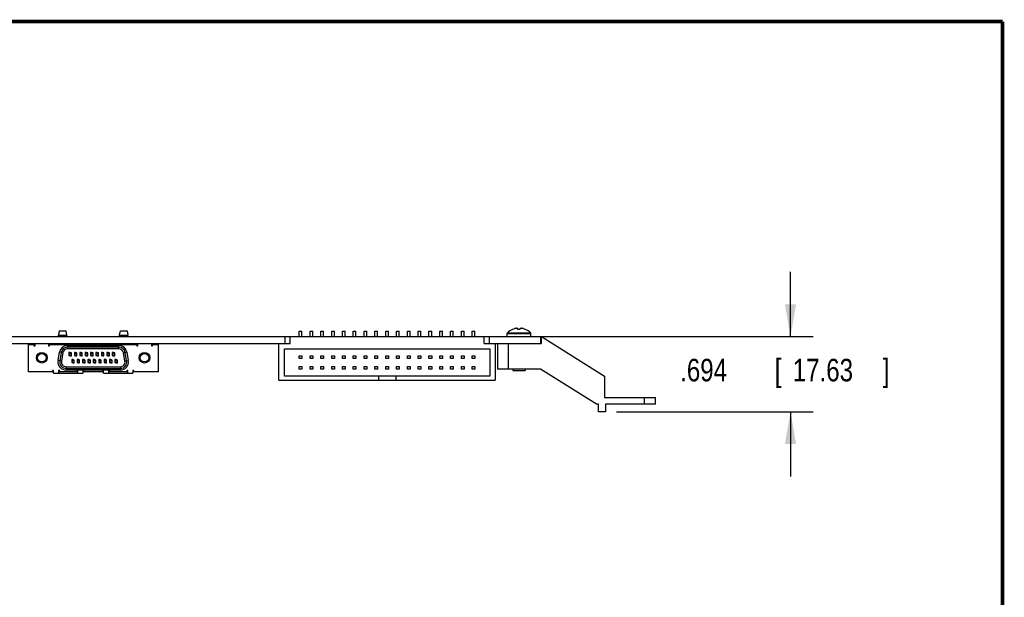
# Model space of a CAD drawing. Header units: inches. Extents: x 0.2 to 16.8, y 0.1 to 10.8.
# Tile 16 of 16: x 11.3 to 16.8, y 7.6 to 10.8. Entities that reach past the tile are written whole.
import ezdxf

# ---------------------------------------------------------------- set-up
doc = ezdxf.new("R2010")
doc.units = ezdxf.units.IN
doc.header["$LTSCALE"] = 0.935
doc.header["$MEASUREMENT"] = 0
doc.layers.get('0').update_dxf_attribs({"linetype": 'CONTINUOUS'})
doc.layers.add('DIMENSIONS', color=7, linetype='CONTINUOUS')
doc.styles.get("Standard").update_dxf_attribs({"font": 'txt', "width": 0.8})
doc.dimstyles.new('DIMSTYLE_1', dxfattribs={"dimtxt": 0.125, "dimasz": 0.18, "dimexe": 0.18, "dimexo": 0.0625, "dimgap": 0.09, "dimtad": 0, "dimtih": 1, "dimtoh": 1, "dimdec": 3, "dimlfac": 1.666667, "dimzin": 4, "dimdsep": 46, "dimtxsty": 'STANDARD', "dimblk": '_FILLED', "dimblk1": '_FILLED', "dimblk2": '_FILLED', "dimcen": 0.09, "dimadec": 0, "dimazin": 0, "dimtp": 0.01, "dimtm": 0.01, "dimtfac": 1, "dimtdec": 3, "dimtofl": 0, "dimtmove": 0, "dimatfit": 3, "dimldrblk": '_FILLED', "dimfxl": 1, "dimtolj": 1, "dimtzin": 4, "dimarcsym": 0})

# ---------------------------------------------------------------- blocks, each defined once
blk = doc.blocks.new('_FILLED')
at = {"color": 0, "linetype": 'BYBLOCK'}
blk.add_solid([(0, 0), (-1, 0.174), (-1, -0.174)], dxfattribs=at)
blk = doc.blocks.new('*D1')
at = {"layer": 'DIMENSIONS', "color": 2, "linetype": 'CONTINUOUS'}
for p, q in [((15.5734, 9.0103), (15.5734, 9.3703)), ((13.9355, 9.0103), (15.6984, 9.0103)), ((14.6082, 8.5939), (15.6984, 8.5939)), ((15.5734, 8.5939), (15.5734, 8.2339))]:
    blk.add_line(p, q, dxfattribs=at)
at = {"layer": 'DIMENSIONS', "color": 2, "linetype": 'CONTINUOUS', "xscale": 0.18, "yscale": 0.18, "zscale": 0.18}
for p, rotation in [((15.5734, 9.0103), 270), ((15.5734, 8.5939), 90)]:
    blk.add_blockref('_FILLED', p, dxfattribs=dict(at, rotation=rotation))
at = {"layer": 'DIMENSIONS', "color": 2, "linetype": 'CONTINUOUS', "width": 0.8}
for s, p in [('.694', (14.9609, 8.7622)), ('[', (15.4859, 8.7622)), ('17.63', (15.5859, 8.7622)), (']', (16.0859, 8.7622))]:
    blk.add_text(s, height=0.125, dxfattribs=at).set_placement(p)

msp = doc.modelspace()

# ---------------------------------------------------------------- linework, layer by layer
at = {"color": 7, "linetype": 'CONTINUOUS'}
for p, q in [((11.51426, 9.04209), (11.51092, 9.01847)), ((11.51092, 9.01847), (11.55709, 9.01847)), ((11.51092, 9.01031), (11.51092, 9.01847)), ((11.51426, 9.04209), (11.55237, 9.04209)), ((11.55709, 9.01847), (11.55237, 9.04209)), ((11.55709, 9.01031), (11.55709, 9.01847)), ((11.8493, 9.01847), (11.85402, 9.04209)), ((11.8493, 9.01847), (11.89547, 9.01847)), ((11.8493, 9.01031), (11.8493, 9.01847)), ((11.85402, 9.04209), (11.89213, 9.04209)), ((11.89213, 9.04209), (11.89547, 9.01847)), ((11.89547, 9.01031), (11.89547, 9.01847)), ((12.84675, 9.04031), (12.86175, 9.04031)), ((12.84675, 9.01031), (12.84675, 9.04031)), ((12.86175, 9.01031), (12.86175, 9.04031)), ((12.90675, 9.04031), (12.92175, 9.04031)), ((12.90675, 9.01031), (12.90675, 9.04031)), ((12.92175, 9.01031), (12.92175, 9.04031)), ((12.96675, 9.04031), (12.98175, 9.04031)), ((12.96675, 9.01031), (12.96675, 9.04031)), ((12.98175, 9.01031), (12.98175, 9.04031)), ((13.02675, 9.04031), (13.04175, 9.04031)), ((13.02675, 9.01031), (13.02675, 9.04031)), ((13.04175, 9.01031), (13.04175, 9.04031)), ((13.08675, 9.04031), (13.10175, 9.04031)), ((13.08675, 9.01031), (13.08675, 9.04031)), ((13.10175, 9.01031), (13.10175, 9.04031)), ((13.14675, 9.04031), (13.16175, 9.04031)), ((13.14675, 9.01031), (13.14675, 9.04031)), ((13.16175, 9.01031), (13.16175, 9.04031)), ((13.20675, 9.04031), (13.22175, 9.04031)), ((13.20675, 9.01031), (13.20675, 9.04031)), ((13.22175, 9.01031), (13.22175, 9.04031)), ((13.26675, 9.04031), (13.28175, 9.04031)), ((13.26675, 9.01031), (13.26675, 9.04031)), ((13.28175, 9.01031), (13.28175, 9.04031)), ((13.32675, 9.04031), (13.34175, 9.04031)), ((13.32675, 9.01031), (13.32675, 9.04031)), ((13.34175, 9.01031), (13.34175, 9.04031)), ((13.38675, 9.04031), (13.40175, 9.04031)), ((13.38675, 9.01031), (13.38675, 9.04031)), ((13.40175, 9.01031), (13.40175, 9.04031)), ((13.44675, 9.04031), (13.46175, 9.04031)), ((13.44675, 9.01031), (13.44675, 9.04031)), ((13.46175, 9.01031), (13.46175, 9.04031)), ((13.50675, 9.04031), (13.52175, 9.04031)), ((13.50675, 9.01031), (13.50675, 9.04031)), ((13.52175, 9.01031), (13.52175, 9.04031)), ((13.56675, 9.04031), (13.58175, 9.04031)), ((13.56675, 9.01031), (13.56675, 9.04031)), ((13.58175, 9.01031), (13.58175, 9.04031)), ((13.62675, 9.04031), (13.64175, 9.04031)), ((13.62675, 9.01031), (13.62675, 9.04031)), ((13.64175, 9.01031), (13.64175, 9.04031)), ((13.68675, 9.04031), (13.70175, 9.04031)), ((13.68675, 9.01031), (13.68675, 9.04031)), ((13.70175, 9.01031), (13.70175, 9.04031)), ((13.74675, 9.04031), (13.76175, 9.04031)), ((13.74675, 9.01031), (13.74675, 9.04031)), ((13.76175, 9.01031), (13.76175, 9.04031)), ((13.80675, 9.04031), (13.82175, 9.04031)), ((13.80675, 9.01031), (13.80675, 9.04031)), ((13.82175, 9.01031), (13.82175, 9.04031)), ((14.00055, 9.02711), (14.13195, 9.02711)), ((14.00055, 9.01031), (14.00055, 9.02711)), ((14.00225, 9.0313), (14.13025, 9.0313)), ((14.06055, 9.05047), (14.06055, 9.05449)), ((14.07195, 9.05449), (14.07195, 9.05047)), ((14.13195, 9.01031), (14.13195, 9.02711)), ((6.81645, 9.01031), (14.18625, 9.01031)), ((7.09965, 8.97311), (12.79545, 8.97311)), ((11.3432, 8.96602), (11.37438, 8.96602)), ((11.3432, 8.81461), (11.3432, 8.96602)), ((11.34556, 8.96957), (11.3739, 8.96957)), ((11.34556, 8.96602), (11.34556, 8.96957)), ((11.3739, 8.96602), (11.3739, 8.96957)), ((11.37438, 8.96602), (11.37438, 8.95894)), ((11.38028, 8.96484), (11.37438, 8.96484)), ((11.38028, 8.95894), (11.38028, 8.97311)), ((11.4554, 8.97311), (11.4554, 8.95894)), ((11.46131, 8.96484), (11.4554, 8.96484)), ((11.46131, 8.96602), (11.94509, 8.96602)), ((11.46131, 8.95894), (11.46131, 8.96602)), ((11.46249, 8.96957), (11.49083, 8.96957)), ((11.46249, 8.96602), (11.46249, 8.96957)), ((11.49083, 8.96602), (11.49083, 8.96957)), ((11.51092, 8.96602), (11.51092, 8.97311)), ((11.55709, 8.96602), (11.55709, 8.97311)), ((11.57186, 8.96957), (11.57965, 8.96957)), ((11.57186, 8.96957), (11.57186, 8.96602)), ((11.57965, 8.96957), (11.57965, 8.96602)), ((11.58686, 8.96957), (11.59465, 8.96957)), ((11.58686, 8.96957), (11.58686, 8.96602)), ((11.59465, 8.96957), (11.59465, 8.96602)), ((11.60186, 8.96957), (11.60965, 8.96957)), ((11.60186, 8.96957), (11.60186, 8.96602)), ((11.60965, 8.96957), (11.60965, 8.96602)), ((11.61686, 8.96957), (11.62465, 8.96957)), ((11.61686, 8.96957), (11.61686, 8.96602)), ((11.62465, 8.96957), (11.62465, 8.96602)), ((11.63186, 8.96957), (11.63965, 8.96957)), ((11.63186, 8.96957), (11.63186, 8.96602)), ((11.63965, 8.96957), (11.63965, 8.96602)), ((11.64686, 8.96957), (11.65465, 8.96957)), ((11.64686, 8.96957), (11.64686, 8.96602)), ((11.65465, 8.96957), (11.65465, 8.96602)), ((11.66186, 8.96957), (11.66965, 8.96957)), ((11.66186, 8.96957), (11.66186, 8.96602)), ((11.66965, 8.96957), (11.66965, 8.96602)), ((11.67686, 8.96957), (11.68465, 8.96957)), ((11.67686, 8.96957), (11.67686, 8.96602)), ((11.68465, 8.96957), (11.68465, 8.96602)), ((11.69186, 8.96957), (11.69965, 8.96957)), ((11.69186, 8.96957), (11.69186, 8.96602)), ((11.69965, 8.96957), (11.69965, 8.96602)), ((11.70686, 8.96957), (11.71465, 8.96957)), ((11.70686, 8.96957), (11.70686, 8.96602)), ((11.71465, 8.96957), (11.71465, 8.96602)), ((11.72186, 8.96957), (11.72965, 8.96957)), ((11.72186, 8.96957), (11.72186, 8.96602)), ((11.72965, 8.96957), (11.72965, 8.96602)), ((11.73686, 8.96957), (11.74465, 8.96957)), ((11.73686, 8.96957), (11.73686, 8.96602)), ((11.74465, 8.96957), (11.74465, 8.96602)), ((11.75186, 8.96957), (11.75965, 8.96957)), ((11.75186, 8.96957), (11.75186, 8.96602)), ((11.75965, 8.96957), (11.75965, 8.96602)), ((11.76686, 8.96957), (11.77465, 8.96957)), ((11.76686, 8.96957), (11.76686, 8.96602)), ((11.77465, 8.96957), (11.77465, 8.96602)), ((11.78186, 8.96957), (11.78965, 8.96957)), ((11.78186, 8.96957), (11.78186, 8.96602)), ((11.78965, 8.96957), (11.78965, 8.96602)), ((11.79686, 8.96957), (11.80465, 8.96957)), ((11.79686, 8.96957), (11.79686, 8.96602)), ((11.80465, 8.96957), (11.80465, 8.96602)), ((11.81186, 8.96957), (11.81965, 8.96957)), ((11.81186, 8.96957), (11.81186, 8.96602)), ((11.81965, 8.96957), (11.81965, 8.96602)), ((11.82686, 8.96957), (11.83465, 8.96957)), ((11.82686, 8.96957), (11.82686, 8.96602)), ((11.83465, 8.96957), (11.83465, 8.96602)), ((11.8493, 8.96602), (11.8493, 8.97311)), ((11.89547, 8.96602), (11.89547, 8.97311)), ((11.91556, 8.96957), (11.9439, 8.96957)), ((11.91556, 8.96602), (11.91556, 8.96957)), ((11.9439, 8.96602), (11.9439, 8.96957)), ((11.94509, 8.96602), (11.94509, 8.95894)), ((11.95099, 8.96484), (11.94509, 8.96484)), ((11.95099, 8.95894), (11.95099, 8.97311)), ((12.02611, 8.97311), (12.02611, 8.95894)), ((12.03202, 8.96484), (12.02611, 8.96484)), ((12.03202, 8.96602), (12.0632, 8.96602)), ((12.03202, 8.95894), (12.03202, 8.96602)), ((12.03249, 8.96957), (12.06083, 8.96957)), ((12.03249, 8.96602), (12.03249, 8.96957)), ((12.06083, 8.96602), (12.06083, 8.96957)), ((12.0632, 8.96602), (12.0632, 8.81461)), ((12.73425, 8.76911), (12.73425, 8.97311)), ((12.76725, 9.01031), (12.76725, 8.97311)), ((12.79545, 8.97311), (12.79545, 9.01031)), ((13.87305, 8.97311), (13.87305, 9.01031)), ((13.87305, 8.97311), (14.19169, 8.97311)), ((13.90125, 9.01031), (13.90125, 8.97311)), ((13.93425, 8.97311), (13.93425, 8.76911)), ((13.94625, 8.97311), (13.94625, 8.82971)), ((14.00625, 8.97311), (14.00625, 8.82971)), ((14.18625, 9.01031), (14.18625, 8.97311)), ((14.19169, 9.01031), (14.54085, 8.79191)), ((14.19169, 8.97311), (14.19169, 9.01031)), ((11.37438, 8.95894), (11.38028, 8.95894)), ((11.4554, 8.95894), (11.46131, 8.95894)), ((11.50841, 8.87744), (11.51674, 8.92468)), ((11.53535, 8.9214), (11.51674, 8.92468)), ((11.52604, 8.92304), (11.51771, 8.8758)), ((11.53535, 8.9214), (11.52702, 8.87416)), ((11.56094, 8.96177), (11.84546, 8.96177)), ((11.56094, 8.94288), (11.56094, 8.96177)), ((11.84546, 8.95232), (11.56094, 8.95232)), ((11.84546, 8.94288), (11.56094, 8.94288)), ((11.57576, 8.92221), (11.56867, 8.92221)), ((11.56867, 8.92221), (11.56867, 8.90589)), ((11.56867, 8.90921), (11.57576, 8.90921)), ((11.58284, 8.91963), (11.57576, 8.92221)), ((11.57576, 8.9163), (11.57576, 8.92221)), ((11.58284, 8.9163), (11.57576, 8.9163)), ((11.57576, 8.90921), (11.57576, 8.90331)), ((11.58284, 8.90331), (11.58284, 8.91963)), ((11.60576, 8.92221), (11.59867, 8.92221)), ((11.59867, 8.92221), (11.59867, 8.90589)), ((11.59867, 8.90921), (11.60576, 8.90921)), ((11.61284, 8.91963), (11.60576, 8.92221)), ((11.60576, 8.9163), (11.60576, 8.92221)), ((11.61284, 8.9163), (11.60576, 8.9163)), ((11.60576, 8.90921), (11.60576, 8.90331)), ((11.61284, 8.90331), (11.61284, 8.91963)), ((11.63576, 8.92221), (11.62867, 8.92221)), ((11.62867, 8.92221), (11.62867, 8.90589)), ((11.62867, 8.90921), (11.63576, 8.90921)), ((11.64284, 8.91963), (11.63576, 8.92221)), ((11.63576, 8.9163), (11.63576, 8.92221)), ((11.64284, 8.9163), (11.63576, 8.9163)), ((11.63576, 8.90921), (11.63576, 8.90331)), ((11.64284, 8.90331), (11.64284, 8.91963)), ((11.66576, 8.92221), (11.65867, 8.92221)), ((11.65867, 8.92221), (11.65867, 8.90589)), ((11.65867, 8.90921), (11.66576, 8.90921)), ((11.67284, 8.91963), (11.66576, 8.92221)), ((11.66576, 8.9163), (11.66576, 8.92221)), ((11.67284, 8.9163), (11.66576, 8.9163)), ((11.66576, 8.90921), (11.66576, 8.90331)), ((11.67284, 8.90331), (11.67284, 8.91963)), ((11.69576, 8.92221), (11.68867, 8.92221)), ((11.68867, 8.92221), (11.68867, 8.90589)), ((11.68867, 8.90921), (11.69576, 8.90921)), ((11.70284, 8.91963), (11.69576, 8.92221)), ((11.69576, 8.9163), (11.69576, 8.92221)), ((11.70284, 8.9163), (11.69576, 8.9163)), ((11.69576, 8.90921), (11.69576, 8.90331)), ((11.70284, 8.90331), (11.70284, 8.91963)), ((11.72576, 8.92221), (11.71867, 8.92221)), ((11.71867, 8.92221), (11.71867, 8.90589)), ((11.71867, 8.90921), (11.72576, 8.90921)), ((11.73284, 8.91963), (11.72576, 8.92221)), ((11.72576, 8.9163), (11.72576, 8.92221)), ((11.73284, 8.9163), (11.72576, 8.9163)), ((11.72576, 8.90921), (11.72576, 8.90331)), ((11.73284, 8.90331), (11.73284, 8.91963)), ((11.75576, 8.92221), (11.74867, 8.92221)), ((11.74867, 8.92221), (11.74867, 8.90589)), ((11.74867, 8.90921), (11.75576, 8.90921)), ((11.76284, 8.91963), (11.75576, 8.92221)), ((11.75576, 8.9163), (11.75576, 8.92221)), ((11.76284, 8.9163), (11.75576, 8.9163)), ((11.75576, 8.90921), (11.75576, 8.90331)), ((11.76284, 8.90331), (11.76284, 8.91963)), ((11.78576, 8.92221), (11.77867, 8.92221)), ((11.77867, 8.92221), (11.77867, 8.90589)), ((11.77867, 8.90921), (11.78576, 8.90921)), ((11.79284, 8.91963), (11.78576, 8.92221)), ((11.78576, 8.9163), (11.78576, 8.92221)), ((11.79284, 8.9163), (11.78576, 8.9163)), ((11.78576, 8.90921), (11.78576, 8.90331)), ((11.79284, 8.90331), (11.79284, 8.91963)), ((11.81576, 8.92221), (11.80867, 8.92221)), ((11.80867, 8.92221), (11.80867, 8.90589)), ((11.80867, 8.90921), (11.81576, 8.90921)), ((11.82284, 8.91963), (11.81576, 8.92221)), ((11.81576, 8.9163), (11.81576, 8.92221)), ((11.82284, 8.9163), (11.81576, 8.9163)), ((11.81576, 8.90921), (11.81576, 8.90331)), ((11.82284, 8.90331), (11.82284, 8.91963)), ((11.84546, 8.94288), (11.84546, 8.96177)), ((11.87105, 8.9214), (11.88966, 8.92468)), ((11.87938, 8.87416), (11.87105, 8.9214)), ((11.88868, 8.8758), (11.88035, 8.92304)), ((11.88966, 8.92468), (11.89799, 8.87744)), ((11.94509, 8.95894), (11.95099, 8.95894)), ((12.02611, 8.95894), (12.03202, 8.95894)), ((12.76425, 8.94191), (13.90425, 8.94191)), ((12.76425, 8.79191), (12.76425, 8.94191)), ((13.90425, 8.94191), (13.90425, 8.79191)), ((11.52702, 8.87416), (11.50841, 8.87744)), ((11.56867, 8.90589), (11.57576, 8.90331)), ((11.57576, 8.90331), (11.58284, 8.90331)), ((11.59076, 8.88323), (11.58367, 8.88323)), ((11.58367, 8.88323), (11.58367, 8.86691)), ((11.58367, 8.87024), (11.59076, 8.87024)), ((11.58367, 8.86691), (11.59076, 8.86433)), ((11.59784, 8.88065), (11.59076, 8.88323)), ((11.59076, 8.87732), (11.59076, 8.88323)), ((11.59784, 8.87732), (11.59076, 8.87732)), ((11.59076, 8.87024), (11.59076, 8.86433)), ((11.59076, 8.86433), (11.59784, 8.86433)), ((11.59784, 8.86433), (11.59784, 8.88065)), ((11.59867, 8.90589), (11.60576, 8.90331)), ((11.60576, 8.90331), (11.61284, 8.90331)), ((11.62076, 8.88323), (11.61367, 8.88323)), ((11.61367, 8.88323), (11.61367, 8.86691)), ((11.61367, 8.87024), (11.62076, 8.87024)), ((11.61367, 8.86691), (11.62076, 8.86433)), ((11.62784, 8.88065), (11.62076, 8.88323)), ((11.62076, 8.87732), (11.62076, 8.88323)), ((11.62784, 8.87732), (11.62076, 8.87732)), ((11.62076, 8.87024), (11.62076, 8.86433)), ((11.62076, 8.86433), (11.62784, 8.86433)), ((11.62784, 8.86433), (11.62784, 8.88065)), ((11.62867, 8.90589), (11.63576, 8.90331)), ((11.63576, 8.90331), (11.64284, 8.90331)), ((11.65076, 8.88323), (11.64367, 8.88323)), ((11.64367, 8.88323), (11.64367, 8.86691)), ((11.64367, 8.87024), (11.65076, 8.87024)), ((11.64367, 8.86691), (11.65076, 8.86433)), ((11.65784, 8.88065), (11.65076, 8.88323)), ((11.65076, 8.87732), (11.65076, 8.88323)), ((11.65784, 8.87732), (11.65076, 8.87732)), ((11.65076, 8.87024), (11.65076, 8.86433)), ((11.65076, 8.86433), (11.65784, 8.86433)), ((11.65784, 8.86433), (11.65784, 8.88065)), ((11.65867, 8.90589), (11.66576, 8.90331)), ((11.66576, 8.90331), (11.67284, 8.90331)), ((11.68076, 8.88323), (11.67367, 8.88323)), ((11.67367, 8.88323), (11.67367, 8.86691)), ((11.67367, 8.87024), (11.68076, 8.87024)), ((11.67367, 8.86691), (11.68076, 8.86433)), ((11.68784, 8.88065), (11.68076, 8.88323)), ((11.68076, 8.87732), (11.68076, 8.88323)), ((11.68784, 8.87732), (11.68076, 8.87732)), ((11.68076, 8.87024), (11.68076, 8.86433)), ((11.68076, 8.86433), (11.68784, 8.86433)), ((11.68784, 8.86433), (11.68784, 8.88065)), ((11.68867, 8.90589), (11.69576, 8.90331)), ((11.69576, 8.90331), (11.70284, 8.90331)), ((11.71076, 8.88323), (11.70367, 8.88323)), ((11.70367, 8.88323), (11.70367, 8.86691)), ((11.70367, 8.87024), (11.71076, 8.87024)), ((11.70367, 8.86691), (11.71076, 8.86433)), ((11.71784, 8.88065), (11.71076, 8.88323)), ((11.71076, 8.87732), (11.71076, 8.88323)), ((11.71784, 8.87732), (11.71076, 8.87732)), ((11.71076, 8.87024), (11.71076, 8.86433)), ((11.71076, 8.86433), (11.71784, 8.86433)), ((11.71784, 8.86433), (11.71784, 8.88065)), ((11.71867, 8.90589), (11.72576, 8.90331)), ((11.72576, 8.90331), (11.73284, 8.90331)), ((11.74076, 8.88323), (11.73367, 8.88323)), ((11.73367, 8.88323), (11.73367, 8.86691)), ((11.73367, 8.87024), (11.74076, 8.87024)), ((11.73367, 8.86691), (11.74076, 8.86433)), ((11.74784, 8.88065), (11.74076, 8.88323)), ((11.74076, 8.87732), (11.74076, 8.88323)), ((11.74784, 8.87732), (11.74076, 8.87732)), ((11.74076, 8.87024), (11.74076, 8.86433)), ((11.74076, 8.86433), (11.74784, 8.86433)), ((11.74784, 8.86433), (11.74784, 8.88065)), ((11.74867, 8.90589), (11.75576, 8.90331)), ((11.75576, 8.90331), (11.76284, 8.90331)), ((11.77076, 8.88323), (11.76367, 8.88323)), ((11.76367, 8.88323), (11.76367, 8.86691)), ((11.76367, 8.87024), (11.77076, 8.87024)), ((11.76367, 8.86691), (11.77076, 8.86433)), ((11.77784, 8.88065), (11.77076, 8.88323)), ((11.77076, 8.87732), (11.77076, 8.88323)), ((11.77784, 8.87732), (11.77076, 8.87732)), ((11.77076, 8.87024), (11.77076, 8.86433)), ((11.77076, 8.86433), (11.77784, 8.86433)), ((11.77784, 8.86433), (11.77784, 8.88065)), ((11.77867, 8.90589), (11.78576, 8.90331)), ((11.78576, 8.90331), (11.79284, 8.90331)), ((11.80076, 8.88323), (11.79367, 8.88323)), ((11.79367, 8.88323), (11.79367, 8.86691)), ((11.79367, 8.87024), (11.80076, 8.87024)), ((11.79367, 8.86691), (11.80076, 8.86433)), ((11.80784, 8.88065), (11.80076, 8.88323)), ((11.80076, 8.87732), (11.80076, 8.88323)), ((11.80784, 8.87732), (11.80076, 8.87732)), ((11.80076, 8.87024), (11.80076, 8.86433)), ((11.80076, 8.86433), (11.80784, 8.86433)), ((11.80784, 8.86433), (11.80784, 8.88065)), ((11.80867, 8.90589), (11.81576, 8.90331)), ((11.81576, 8.90331), (11.82284, 8.90331)), ((11.83076, 8.88323), (11.82367, 8.88323)), ((11.82367, 8.88323), (11.82367, 8.86691)), ((11.82367, 8.87024), (11.83076, 8.87024)), ((11.82367, 8.86691), (11.83076, 8.86433)), ((11.83784, 8.88065), (11.83076, 8.88323)), ((11.83076, 8.87732), (11.83076, 8.88323)), ((11.83784, 8.87732), (11.83076, 8.87732)), ((11.83076, 8.87024), (11.83076, 8.86433)), ((11.83076, 8.86433), (11.83784, 8.86433)), ((11.83784, 8.86433), (11.83784, 8.88065)), ((11.87938, 8.87416), (11.89799, 8.87744)), ((12.84675, 8.90441), (12.86175, 8.90441)), ((12.84675, 8.88941), (12.84675, 8.90441)), ((12.86175, 8.88941), (12.84675, 8.88941)), ((12.86175, 8.90441), (12.86175, 8.88941)), ((12.90675, 8.90441), (12.92175, 8.90441)), ((12.90675, 8.88941), (12.90675, 8.90441)), ((12.92175, 8.88941), (12.90675, 8.88941)), ((12.92175, 8.90441), (12.92175, 8.88941)), ((12.96675, 8.90441), (12.98175, 8.90441)), ((12.96675, 8.88941), (12.96675, 8.90441)), ((12.98175, 8.88941), (12.96675, 8.88941)), ((12.98175, 8.90441), (12.98175, 8.88941)), ((13.02675, 8.90441), (13.04175, 8.90441)), ((13.02675, 8.88941), (13.02675, 8.90441)), ((13.04175, 8.88941), (13.02675, 8.88941)), ((13.04175, 8.90441), (13.04175, 8.88941)), ((13.08675, 8.90441), (13.10175, 8.90441)), ((13.08675, 8.88941), (13.08675, 8.90441)), ((13.10175, 8.88941), (13.08675, 8.88941)), ((13.10175, 8.90441), (13.10175, 8.88941)), ((13.14675, 8.90441), (13.16175, 8.90441)), ((13.14675, 8.88941), (13.14675, 8.90441)), ((13.16175, 8.88941), (13.14675, 8.88941)), ((13.16175, 8.90441), (13.16175, 8.88941)), ((13.20675, 8.90441), (13.22175, 8.90441)), ((13.20675, 8.88941), (13.20675, 8.90441)), ((13.22175, 8.88941), (13.20675, 8.88941)), ((13.22175, 8.90441), (13.22175, 8.88941)), ((13.26675, 8.90441), (13.28175, 8.90441)), ((13.26675, 8.88941), (13.26675, 8.90441)), ((13.28175, 8.88941), (13.26675, 8.88941)), ((13.28175, 8.90441), (13.28175, 8.88941)), ((13.32675, 8.90441), (13.34175, 8.90441)), ((13.32675, 8.88941), (13.32675, 8.90441)), ((13.34175, 8.88941), (13.32675, 8.88941)), ((13.34175, 8.90441), (13.34175, 8.88941)), ((13.38675, 8.90441), (13.40175, 8.90441)), ((13.38675, 8.88941), (13.38675, 8.90441)), ((13.40175, 8.88941), (13.38675, 8.88941)), ((13.40175, 8.90441), (13.40175, 8.88941)), ((13.44675, 8.90441), (13.46175, 8.90441)), ((13.44675, 8.88941), (13.44675, 8.90441)), ((13.46175, 8.88941), (13.44675, 8.88941)), ((13.46175, 8.90441), (13.46175, 8.88941)), ((13.50675, 8.90441), (13.52175, 8.90441)), ((13.50675, 8.88941), (13.50675, 8.90441)), ((13.52175, 8.88941), (13.50675, 8.88941)), ((13.52175, 8.90441), (13.52175, 8.88941)), ((13.56675, 8.90441), (13.58175, 8.90441)), ((13.56675, 8.88941), (13.56675, 8.90441)), ((13.58175, 8.88941), (13.56675, 8.88941)), ((13.58175, 8.90441), (13.58175, 8.88941)), ((13.62675, 8.90441), (13.64175, 8.90441)), ((13.62675, 8.88941), (13.62675, 8.90441)), ((13.64175, 8.88941), (13.62675, 8.88941)), ((13.64175, 8.90441), (13.64175, 8.88941)), ((13.68675, 8.90441), (13.70175, 8.90441)), ((13.68675, 8.88941), (13.68675, 8.90441)), ((13.70175, 8.88941), (13.68675, 8.88941)), ((13.70175, 8.90441), (13.70175, 8.88941)), ((13.74675, 8.90441), (13.76175, 8.90441)), ((13.74675, 8.88941), (13.74675, 8.90441)), ((13.76175, 8.88941), (13.74675, 8.88941)), ((13.76175, 8.90441), (13.76175, 8.88941)), ((13.80675, 8.90441), (13.82175, 8.90441)), ((13.80675, 8.88941), (13.80675, 8.90441)), ((13.82175, 8.88941), (13.80675, 8.88941)), ((13.82175, 8.90441), (13.82175, 8.88941)), ((11.47702, 8.81461), (11.3432, 8.81461)), ((11.48292, 8.82169), (11.47702, 8.82169)), ((11.47702, 8.82169), (11.47702, 8.81461)), ((11.48292, 8.81579), (11.47702, 8.81579)), ((11.48292, 8.80752), (11.48292, 8.82169)), ((11.48292, 8.80752), (11.64591, 8.80752)), ((11.51717, 8.82169), (11.51127, 8.82169)), ((11.51127, 8.82169), (11.51127, 8.80752)), ((11.51717, 8.81579), (11.51127, 8.81579)), ((11.51717, 8.81461), (11.51717, 8.82169)), ((11.61166, 8.81461), (11.51717, 8.81461)), ((11.55261, 8.84366), (11.85379, 8.84366)), ((11.55261, 8.84366), (11.55261, 8.82477)), ((11.55261, 8.83421), (11.85379, 8.83421)), ((11.85379, 8.82477), (11.55261, 8.82477)), ((11.61757, 8.82169), (11.61166, 8.82169)), ((11.61166, 8.82169), (11.61166, 8.81461)), ((11.61757, 8.81579), (11.61166, 8.81579)), ((11.61757, 8.80752), (11.61757, 8.82169)), ((11.65182, 8.82169), (11.64591, 8.82169)), ((11.64591, 8.82169), (11.64591, 8.80752)), ((11.65182, 8.81579), (11.64591, 8.81579)), ((11.65182, 8.81461), (11.65182, 8.82169)), ((11.75457, 8.81461), (11.65182, 8.81461)), ((11.76048, 8.82169), (11.75457, 8.82169)), ((11.75457, 8.82169), (11.75457, 8.81461)), ((11.76048, 8.81579), (11.75457, 8.81579)), ((11.76048, 8.80752), (11.76048, 8.82169)), ((11.76048, 8.80752), (11.92347, 8.80752)), ((11.79473, 8.82169), (11.78883, 8.82169)), ((11.78883, 8.82169), (11.78883, 8.80752)), ((11.79473, 8.81579), (11.78883, 8.81579)), ((11.79473, 8.81461), (11.79473, 8.82169)), ((11.88922, 8.81461), (11.79473, 8.81461)), ((11.85379, 8.84366), (11.85379, 8.82477)), ((11.89513, 8.82169), (11.88922, 8.82169)), ((11.88922, 8.82169), (11.88922, 8.81461)), ((11.89513, 8.81579), (11.88922, 8.81579)), ((11.89513, 8.80752), (11.89513, 8.82169)), ((11.92938, 8.82169), (11.92347, 8.82169)), ((11.92347, 8.82169), (11.92347, 8.80752)), ((11.92938, 8.81579), (11.92347, 8.81579)), ((11.92938, 8.81461), (11.92938, 8.82169)), ((12.0632, 8.81461), (11.92938, 8.81461)), ((12.84675, 8.84441), (12.86175, 8.84441)), ((12.84675, 8.82941), (12.84675, 8.84441)), ((12.86175, 8.82941), (12.84675, 8.82941)), ((12.86175, 8.84441), (12.86175, 8.82941)), ((12.90675, 8.84441), (12.92175, 8.84441)), ((12.90675, 8.82941), (12.90675, 8.84441)), ((12.92175, 8.82941), (12.90675, 8.82941)), ((12.92175, 8.84441), (12.92175, 8.82941)), ((12.96675, 8.84441), (12.98175, 8.84441)), ((12.96675, 8.82941), (12.96675, 8.84441)), ((12.98175, 8.82941), (12.96675, 8.82941)), ((12.98175, 8.84441), (12.98175, 8.82941)), ((13.02675, 8.84441), (13.04175, 8.84441)), ((13.02675, 8.82941), (13.02675, 8.84441)), ((13.04175, 8.82941), (13.02675, 8.82941)), ((13.04175, 8.84441), (13.04175, 8.82941)), ((13.08675, 8.84441), (13.10175, 8.84441)), ((13.08675, 8.82941), (13.08675, 8.84441)), ((13.10175, 8.82941), (13.08675, 8.82941)), ((13.10175, 8.84441), (13.10175, 8.82941)), ((13.14675, 8.84441), (13.16175, 8.84441)), ((13.14675, 8.82941), (13.14675, 8.84441)), ((13.16175, 8.82941), (13.14675, 8.82941)), ((13.16175, 8.84441), (13.16175, 8.82941)), ((13.20675, 8.84441), (13.22175, 8.84441)), ((13.20675, 8.82941), (13.20675, 8.84441)), ((13.22175, 8.82941), (13.20675, 8.82941)), ((13.22175, 8.84441), (13.22175, 8.82941)), ((13.26675, 8.84441), (13.28175, 8.84441)), ((13.26675, 8.82941), (13.26675, 8.84441)), ((13.28175, 8.82941), (13.26675, 8.82941)), ((13.28175, 8.84441), (13.28175, 8.82941)), ((13.32675, 8.84441), (13.34175, 8.84441)), ((13.32675, 8.82941), (13.32675, 8.84441)), ((13.34175, 8.82941), (13.32675, 8.82941)), ((13.34175, 8.84441), (13.34175, 8.82941)), ((13.38675, 8.84441), (13.40175, 8.84441)), ((13.38675, 8.82941), (13.38675, 8.84441)), ((13.40175, 8.82941), (13.38675, 8.82941)), ((13.40175, 8.84441), (13.40175, 8.82941)), ((13.44675, 8.84441), (13.46175, 8.84441)), ((13.44675, 8.82941), (13.44675, 8.84441)), ((13.46175, 8.82941), (13.44675, 8.82941)), ((13.46175, 8.84441), (13.46175, 8.82941)), ((13.50675, 8.84441), (13.52175, 8.84441)), ((13.50675, 8.82941), (13.50675, 8.84441)), ((13.52175, 8.82941), (13.50675, 8.82941)), ((13.52175, 8.84441), (13.52175, 8.82941)), ((13.56675, 8.84441), (13.58175, 8.84441)), ((13.56675, 8.82941), (13.56675, 8.84441)), ((13.58175, 8.82941), (13.56675, 8.82941)), ((13.58175, 8.84441), (13.58175, 8.82941)), ((13.62675, 8.84441), (13.64175, 8.84441)), ((13.62675, 8.82941), (13.62675, 8.84441)), ((13.64175, 8.82941), (13.62675, 8.82941)), ((13.64175, 8.84441), (13.64175, 8.82941)), ((13.68675, 8.84441), (13.70175, 8.84441)), ((13.68675, 8.82941), (13.68675, 8.84441)), ((13.70175, 8.82941), (13.68675, 8.82941)), ((13.70175, 8.84441), (13.70175, 8.82941)), ((13.74675, 8.84441), (13.76175, 8.84441)), ((13.74675, 8.82941), (13.74675, 8.84441)), ((13.76175, 8.82941), (13.74675, 8.82941)), ((13.76175, 8.84441), (13.76175, 8.82941)), ((13.80675, 8.84441), (13.82175, 8.84441)), ((13.80675, 8.82941), (13.80675, 8.84441)), ((13.82175, 8.82941), (13.80675, 8.82941)), ((13.82175, 8.84441), (13.82175, 8.82941)), ((14.18625, 8.82971), (13.94625, 8.82971)), ((14.03265, 8.82971), (14.03265, 8.82251)), ((14.03265, 8.82251), (14.09985, 8.82251)), ((14.09985, 8.82971), (14.09985, 8.82251)), ((14.49608, 8.63591), (14.18625, 8.82971)), ((12.73425, 8.76911), (13.93425, 8.76911)), ((13.90425, 8.79191), (12.76425, 8.79191)), ((13.28625, 8.79191), (13.28625, 8.76911)), ((13.38225, 8.79191), (13.38225, 8.76911)), ((14.54085, 8.79191), (14.54085, 8.67311)), ((14.50849, 8.63591), (14.49608, 8.63591)), ((14.50849, 8.59391), (14.50849, 8.63591)), ((14.54085, 8.67311), (14.82345, 8.67311)), ((14.82345, 8.63591), (14.54569, 8.63591)), ((14.54569, 8.63591), (14.54569, 8.59391)), ((14.76345, 8.63591), (14.76345, 8.67311)), ((14.82345, 8.63591), (14.82345, 8.67311)), ((14.54569, 8.59391), (14.50849, 8.59391))]:
    msp.add_line(p, q, dxfattribs=at)
at = {"color": 7, "linetype": 'CONTINUOUS', "const_width": 0.02}
for points in [[(16.75, 10.75859), (0.25, 10.75859)], [(16.75, 0.25859), (16.75, 10.75859)]]:
    msp.add_lwpolyline(points, dxfattribs=at)
at = {"color": 7, "linetype": 'CONTINUOUS'}
for centre, radius in [((11.4182, 8.89327), 0.02953), ((11.4182, 8.89327), 0.02362), ((11.9882, 8.89327), 0.02953), ((11.9882, 8.89327), 0.02362)]:
    msp.add_circle(centre, radius, dxfattribs=at)
for centre, radius, start, end in [((14.00655, 9.02711), 0.006, 135.77024, 180), ((14.06625, 8.969), 0.08932, 114.19106, 135.77024), ((14.06625, 8.969), 0.08913, 106.42263, 113.9292), ((14.06625, 8.969), 0.08913, 66.0708, 73.57737), ((14.06625, 8.969), 0.08932, 44.22976, 65.80894), ((14.12595, 9.02711), 0.006, 0, 44.22976), ((11.56094, 8.91689), 0.04488, 90, 170), ((11.56094, 8.91689), 0.03543, 90, 170), ((11.56094, 8.91689), 0.02598, 90, 170), ((11.84546, 8.91689), 0.04488, 10, 90), ((11.84546, 8.91689), 0.03543, 10, 90), ((11.84546, 8.91689), 0.02598, 10, 90), ((11.55261, 8.86965), 0.04488, 170, 270), ((11.55261, 8.86965), 0.03543, 170, 270), ((11.55261, 8.86965), 0.02598, 170, 270), ((11.85379, 8.86965), 0.04488, 270, 10), ((11.85379, 8.86965), 0.03543, 270, 10), ((11.85379, 8.86965), 0.02598, 270, 10)]:
    msp.add_arc(centre, radius, start, end, dxfattribs=at)
for points, knots in [([(14.02974, 9.05031), (14.02972, 9.05034), (14.02969, 9.05039), (14.02966, 9.05044), (14.02965, 9.05046), (14.02965, 9.05047)], [0, 0, 0, 0, 0.5552391, 0.8887552, 1, 1, 1, 1]), ([(14.03009, 9.05047), (14.03005, 9.05045), (14.02997, 9.05042), (14.02985, 9.05036), (14.02978, 9.05033), (14.02974, 9.05031)], [0, 0, 0, 0, 0.3333986, 0.66667, 1, 1, 1, 1]), ([(14.05341, 9.05645), (14.05305, 9.05642), (14.05233, 9.05637), (14.05126, 9.05628), (14.05019, 9.05617), (14.04912, 9.05604), (14.04805, 9.0559), (14.04697, 9.05573), (14.04587, 9.05554), (14.04473, 9.05533), (14.04355, 9.05509), (14.04232, 9.05481), (14.04148, 9.0546), (14.04105, 9.05449)], [0, 0, 0, 0, 0.0866537, 0.1724461, 0.2578325, 0.3433006, 0.4293192, 0.5164962, 0.6055609, 0.6973633, 0.792972, 0.8934823, 1, 1, 1, 1]), ([(14.06055, 9.05449), (14.0603, 9.0546), (14.05981, 9.05481), (14.05909, 9.05509), (14.05841, 9.05534), (14.05775, 9.05555), (14.05711, 9.05574), (14.05648, 9.0559), (14.05587, 9.05605), (14.05525, 9.05617), (14.05464, 9.05628), (14.05403, 9.05637), (14.05362, 9.05642), (14.05341, 9.05645)], [0, 0, 0, 0, 0.1104944, 0.2138098, 0.3112184, 0.4039494, 0.4931616, 0.5799519, 0.6650381, 0.749, 0.832447, 0.9159278, 1, 1, 1, 1]), ([(14.06056, 9.05031), (14.06056, 9.05033), (14.06056, 9.05036), (14.06055, 9.05042), (14.06055, 9.05045), (14.06055, 9.05047)], [0, 0, 0, 0, 0.3344268, 0.6676994, 1, 1, 1, 1]), ([(14.07193, 9.05031), (14.07118, 9.05035), (14.06966, 9.05042), (14.06738, 9.05047), (14.06511, 9.05047), (14.06283, 9.05042), (14.06132, 9.05035), (14.06056, 9.05031)], [0, 0, 0, 0, 0.1998809, 0.3999371, 0.6000629, 0.8001191, 1, 1, 1, 1]), ([(14.07195, 9.05047), (14.07195, 9.05045), (14.07194, 9.05042), (14.07194, 9.05036), (14.07193, 9.05033), (14.07193, 9.05031)], [0, 0, 0, 0, 0.3322293, 0.6655738, 1, 1, 1, 1]), ([(14.07908, 9.05645), (14.07888, 9.05642), (14.07847, 9.05637), (14.07785, 9.05628), (14.07724, 9.05617), (14.07663, 9.05605), (14.07601, 9.0559), (14.07538, 9.05574), (14.07475, 9.05555), (14.07409, 9.05534), (14.0734, 9.05509), (14.07268, 9.05481), (14.0722, 9.0546), (14.07195, 9.05449)], [0, 0, 0, 0, 0.0840722, 0.167553, 0.251, 0.3349619, 0.4200481, 0.5068384, 0.5960506, 0.6887816, 0.7861902, 0.8895056, 1, 1, 1, 1]), ([(14.09145, 9.05449), (14.091, 9.05461), (14.09014, 9.05482), (14.08889, 9.0551), (14.08769, 9.05534), (14.08655, 9.05556), (14.08544, 9.05574), (14.08436, 9.05591), (14.0833, 9.05605), (14.08224, 9.05618), (14.08119, 9.05628), (14.08014, 9.05638), (14.07944, 9.05643), (14.07908, 9.05645)], [0, 0, 0, 0, 0.1093603, 0.211862, 0.3087387, 0.4012087, 0.490452, 0.5773686, 0.662736, 0.7471823, 0.8312044, 0.915316, 1, 1, 1, 1]), ([(14.10276, 9.05031), (14.10272, 9.05033), (14.10264, 9.05036), (14.10252, 9.05042), (14.10244, 9.05045), (14.1024, 9.05047)], [0, 0, 0, 0, 0.33333, 0.6666634, 1, 1, 1, 1]), ([(14.10285, 9.05047), (14.10284, 9.05046), (14.10283, 9.05044), (14.1028, 9.05039), (14.10277, 9.05034), (14.10276, 9.05031)], [0, 0, 0, 0, 0.1112497, 0.4447731, 1, 1, 1, 1])]:
    msp.add_open_spline(points, degree=3, knots=knots, dxfattribs=at)

# ---------------------------------------------------------------- dimensions: what is measured, and where the dimension line sits
at = {"layer": 'DIMENSIONS', "color": 2, "linetype": 'CONTINUOUS'}
dim = msp.add_linear_dim(base=(15.57345, 8.59391), p1=(13.93555, 9.01031), p2=(14.60819, 8.59391), angle=270, dimstyle='DIMSTYLE_1', dxfattribs=at)
dim.commit()
dim.dimension.update_dxf_attribs({"geometry": '*D1', "text_midpoint": (15.57345, 8.82471), "dimtype": 160})

doc.saveas('drawing.dxf')
